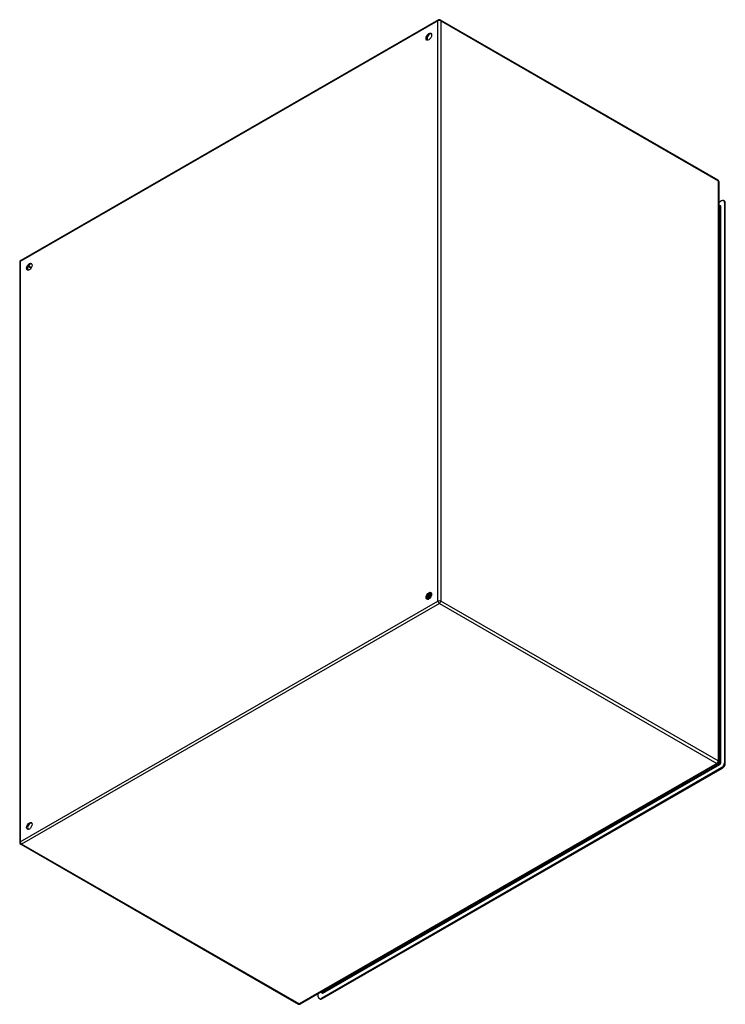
# Model space of a CAD drawing. Header units: inches. Extents: x 191.6 to 227.2, y 64.3 to 114.
import ezdxf

# ---------------------------------------------------------------- set-up
doc = ezdxf.new("R2010")
doc.units = ezdxf.units.IN
doc.header["$MEASUREMENT"] = 0
doc.layers.add('Visible Edges(ANSI)', color=7, linetype='Continuous', lineweight=25)
doc.layers.add('Visible Tangent Edges(ANSI)', color=7, linetype='Continuous', lineweight=25)

msp = doc.modelspace()

# ---------------------------------------------------------------- linework, layer by layer
at = {"layer": 'Visible Edges(ANSI)'}
for p, q in [((212.689, 113.99), (191.616, 101.855)), ((212.788, 113.99), (226.79, 105.927)), ((226.84, 105.841), (226.84, 76.571)), ((226.98, 104.87), (226.84, 104.789)), ((227.126, 104.852), (227.078, 104.879)), ((226.84, 104.628), (226.888, 104.601)), ((227.119, 104.789), (227.119, 76.516)), ((227.167, 76.488), (227.167, 104.761)), ((191.567, 101.769), (191.567, 72.499)), ((212.163, 84.934), (212.16, 84.935)), ((212.176, 84.962), (212.179, 84.961)), ((212.213, 84.947), (212.216, 84.945)), ((212.241, 85.063), (212.241, 85.063)), ((212.242, 85.046), (212.242, 85.028)), ((212.25, 84.931), (212.253, 84.93)), ((212.267, 85.071), (212.27, 85.07)), ((212.276, 85.047), (212.273, 85.048)), ((212.277, 85.026), (212.277, 85.008)), ((212.301, 85.055), (212.303, 85.053)), ((212.31, 85.067), (212.307, 85.068)), ((212.31, 85.031), (212.307, 85.032)), ((212.312, 85.006), (212.312, 84.988)), ((212.334, 85.038), (212.337, 85.037)), ((212.344, 85.015), (212.341, 85.016)), ((212.344, 85.047), (212.342, 85.048)), ((212.346, 85.009), (212.345, 85.009)), ((212.135, 84.821), (212.132, 84.823)), ((212.137, 84.807), (212.135, 84.809)), ((212.152, 84.863), (212.136, 84.854)), ((212.152, 84.828), (212.155, 84.827)), ((212.172, 84.787), (212.169, 84.789)), ((212.173, 84.802), (212.17, 84.803)), ((212.187, 84.843), (212.171, 84.834)), ((212.19, 84.809), (212.193, 84.808)), ((212.201, 84.918), (212.198, 84.92)), ((212.222, 84.823), (212.206, 84.814)), ((212.21, 84.783), (212.208, 84.784)), ((212.238, 84.903), (212.235, 84.904)), ((212.276, 84.887), (212.273, 84.888)), ((212.287, 84.916), (212.29, 84.915)), ((226.79, 76.485), (205.717, 64.35)), ((226.98, 76.275), (206.769, 64.636)), ((206.817, 64.608), (227.028, 76.247)), ((191.616, 72.413), (205.618, 64.35)), ((206.629, 64.717), (206.629, 64.876)), ((206.718, 64.599), (206.67, 64.626)), ((206.77, 64.957), (206.816, 64.93))]:
    msp.add_line(p, q, dxfattribs=at)
at = {"layer": 'Visible Edges(ANSI)', "flags": 128}
for points in [[(226.892, 104.599), (226.891, 104.599), (226.888, 104.601)], [(212.126, 84.889), (212.128, 84.89), (212.13, 84.892), (212.131, 84.893), (212.133, 84.895), (212.135, 84.896), (212.137, 84.898), (212.139, 84.9), (212.141, 84.902), (212.143, 84.903), (212.145, 84.905), (212.147, 84.907), (212.149, 84.909), (212.151, 84.911), (212.153, 84.913), (212.154, 84.915), (212.156, 84.917), (212.158, 84.919), (212.16, 84.921), (212.162, 84.924), (212.163, 84.926), (212.165, 84.928), (212.167, 84.931), (212.168, 84.933), (212.17, 84.935)], [(212.127, 84.893), (212.128, 84.894), (212.13, 84.896), (212.131, 84.897), (212.133, 84.899), (212.135, 84.9), (212.136, 84.902), (212.138, 84.903), (212.139, 84.905), (212.141, 84.907), (212.142, 84.908), (212.144, 84.91), (212.145, 84.912), (212.147, 84.914), (212.149, 84.915), (212.15, 84.917), (212.152, 84.919), (212.153, 84.921), (212.154, 84.923), (212.156, 84.924), (212.157, 84.926), (212.159, 84.928), (212.16, 84.93), (212.162, 84.932), (212.163, 84.934)], [(212.16, 84.935), (212.159, 84.934), (212.157, 84.932), (212.156, 84.93), (212.155, 84.929), (212.154, 84.927), (212.152, 84.925), (212.151, 84.924), (212.15, 84.922), (212.149, 84.92), (212.147, 84.919), (212.146, 84.917), (212.145, 84.916), (212.143, 84.914), (212.142, 84.912), (212.141, 84.911), (212.139, 84.909), (212.138, 84.908), (212.136, 84.907), (212.135, 84.905), (212.134, 84.904), (212.132, 84.902), (212.131, 84.901), (212.129, 84.9), (212.128, 84.898)], [(212.16, 84.935), (212.159, 84.936), (212.159, 84.936), (212.158, 84.937), (212.157, 84.937), (212.157, 84.937), (212.156, 84.938), (212.156, 84.938), (212.155, 84.938), (212.154, 84.939), (212.154, 84.939), (212.153, 84.939), (212.153, 84.94), (212.152, 84.94), (212.151, 84.941), (212.151, 84.941), (212.15, 84.941), (212.149, 84.942), (212.149, 84.942), (212.148, 84.942), (212.148, 84.943), (212.147, 84.943), (212.146, 84.944), (212.146, 84.944), (212.145, 84.944)], [(212.301, 84.877), (212.295, 84.88), (212.288, 84.883), (212.282, 84.886), (212.275, 84.889), (212.269, 84.892), (212.262, 84.894), (212.256, 84.897), (212.25, 84.9), (212.243, 84.903), (212.237, 84.906), (212.23, 84.909), (212.224, 84.912), (212.217, 84.914), (212.211, 84.917), (212.204, 84.92), (212.198, 84.923), (212.191, 84.926), (212.185, 84.929), (212.178, 84.932), (212.172, 84.935), (212.165, 84.937), (212.159, 84.94), (212.153, 84.943), (212.146, 84.946)], [(212.16, 84.972), (212.16, 84.971), (212.161, 84.971), (212.162, 84.971), (212.162, 84.97), (212.163, 84.97), (212.164, 84.969), (212.164, 84.969), (212.165, 84.969), (212.166, 84.968), (212.166, 84.968), (212.167, 84.967), (212.168, 84.967), (212.169, 84.967), (212.169, 84.966), (212.17, 84.966), (212.171, 84.965), (212.171, 84.965), (212.172, 84.965), (212.173, 84.964), (212.173, 84.964), (212.174, 84.963), (212.175, 84.963), (212.175, 84.963), (212.176, 84.962)], [(212.17, 84.935), (212.17, 84.935), (212.169, 84.935), (212.169, 84.935), (212.169, 84.935), (212.169, 84.935), (212.168, 84.935), (212.168, 84.935), (212.168, 84.935), (212.167, 84.935), (212.167, 84.935), (212.167, 84.935), (212.167, 84.935), (212.166, 84.935), (212.166, 84.935), (212.166, 84.935), (212.165, 84.935), (212.165, 84.935), (212.165, 84.935), (212.164, 84.934), (212.164, 84.934), (212.164, 84.934), (212.164, 84.934), (212.163, 84.934), (212.163, 84.934)], [(212.198, 84.92), (212.196, 84.92), (212.195, 84.921), (212.194, 84.922), (212.193, 84.922), (212.192, 84.923), (212.191, 84.923), (212.189, 84.924), (212.188, 84.925), (212.187, 84.925), (212.186, 84.926), (212.185, 84.927), (212.184, 84.927), (212.183, 84.928), (212.181, 84.929), (212.18, 84.929), (212.179, 84.93), (212.178, 84.931), (212.177, 84.931), (212.176, 84.932), (212.175, 84.933), (212.173, 84.933), (212.172, 84.934), (212.171, 84.935), (212.17, 84.935)], [(212.2, 85.027), (212.2, 85.025), (212.199, 85.022), (212.198, 85.019), (212.198, 85.016), (212.197, 85.014), (212.196, 85.011), (212.195, 85.008), (212.194, 85.005), (212.193, 85.003), (212.193, 85), (212.192, 84.997), (212.191, 84.994), (212.19, 84.992), (212.188, 84.989), (212.187, 84.986), (212.186, 84.983), (212.185, 84.981), (212.184, 84.978), (212.183, 84.975), (212.181, 84.973), (212.18, 84.97), (212.179, 84.967), (212.177, 84.965), (212.176, 84.962)], [(212.179, 84.961), (212.181, 84.964), (212.182, 84.967), (212.183, 84.969), (212.185, 84.972), (212.186, 84.975), (212.187, 84.978), (212.189, 84.981), (212.19, 84.984), (212.191, 84.987), (212.192, 84.99), (212.193, 84.993), (212.195, 84.996), (212.196, 84.999), (212.197, 85.002), (212.198, 85.005), (212.198, 85.008), (212.199, 85.011), (212.2, 85.014), (212.201, 85.017), (212.202, 85.02), (212.202, 85.023), (212.203, 85.026), (212.204, 85.029), (212.204, 85.032)], [(212.179, 84.961), (212.179, 84.961), (212.18, 84.961), (212.18, 84.961), (212.18, 84.961), (212.181, 84.961), (212.181, 84.961), (212.181, 84.961), (212.181, 84.961), (212.182, 84.961), (212.182, 84.961), (212.182, 84.962), (212.182, 84.962), (212.183, 84.962), (212.183, 84.962), (212.183, 84.962), (212.184, 84.962), (212.184, 84.962), (212.184, 84.962), (212.184, 84.962), (212.185, 84.962), (212.185, 84.962), (212.185, 84.962), (212.186, 84.962), (212.186, 84.962)], [(212.186, 84.962), (212.187, 84.965), (212.189, 84.968), (212.19, 84.971), (212.191, 84.974), (212.193, 84.977), (212.194, 84.98), (212.195, 84.983), (212.196, 84.986), (212.197, 84.989), (212.198, 84.992), (212.199, 84.995), (212.2, 84.998), (212.201, 85.001), (212.202, 85.004), (212.202, 85.008), (212.203, 85.011), (212.204, 85.014), (212.204, 85.017), (212.205, 85.02), (212.206, 85.023), (212.206, 85.026), (212.206, 85.029), (212.207, 85.032), (212.207, 85.035)], [(212.186, 84.962), (212.187, 84.962), (212.188, 84.961), (212.189, 84.96), (212.19, 84.96), (212.191, 84.959), (212.193, 84.958), (212.194, 84.958), (212.195, 84.957), (212.196, 84.956), (212.197, 84.956), (212.198, 84.955), (212.199, 84.954), (212.201, 84.954), (212.202, 84.953), (212.203, 84.952), (212.204, 84.952), (212.205, 84.951), (212.206, 84.95), (212.208, 84.95), (212.209, 84.949), (212.21, 84.949), (212.211, 84.948), (212.212, 84.947), (212.213, 84.947)], [(212.239, 85.062), (212.239, 85.058), (212.239, 85.053), (212.24, 85.049), (212.24, 85.044), (212.239, 85.04), (212.239, 85.035), (212.239, 85.03), (212.238, 85.025), (212.237, 85.021), (212.237, 85.016), (212.236, 85.011), (212.235, 85.006), (212.234, 85.001), (212.232, 84.996), (212.231, 84.991), (212.229, 84.986), (212.228, 84.981), (212.226, 84.976), (212.224, 84.971), (212.222, 84.966), (212.22, 84.961), (212.218, 84.956), (212.216, 84.951), (212.213, 84.947)], [(212.216, 84.945), (212.219, 84.95), (212.221, 84.955), (212.223, 84.96), (212.225, 84.965), (212.227, 84.97), (212.229, 84.975), (212.231, 84.98), (212.233, 84.985), (212.234, 84.99), (212.235, 84.996), (212.237, 85.001), (212.238, 85.006), (212.239, 85.011), (212.24, 85.016), (212.241, 85.021), (212.241, 85.026), (212.242, 85.031), (212.242, 85.035), (212.242, 85.04), (212.242, 85.045), (212.242, 85.05), (212.242, 85.054), (212.242, 85.059), (212.241, 85.063)], [(212.216, 84.945), (212.217, 84.945), (212.217, 84.945), (212.217, 84.945), (212.217, 84.946), (212.218, 84.946), (212.218, 84.946), (212.218, 84.946), (212.218, 84.946), (212.219, 84.946), (212.219, 84.946), (212.219, 84.946), (212.219, 84.946), (212.22, 84.946), (212.22, 84.946), (212.22, 84.946), (212.22, 84.946), (212.221, 84.946), (212.221, 84.946), (212.221, 84.946), (212.222, 84.946), (212.222, 84.946), (212.222, 84.946), (212.222, 84.946), (212.223, 84.946)], [(212.223, 84.946), (212.224, 84.949), (212.226, 84.953), (212.227, 84.956), (212.228, 84.96), (212.23, 84.963), (212.231, 84.967), (212.232, 84.97), (212.233, 84.974), (212.234, 84.977), (212.235, 84.98), (212.236, 84.984), (212.237, 84.987), (212.238, 84.991), (212.239, 84.994), (212.239, 84.998), (212.24, 85.001), (212.241, 85.005), (212.241, 85.008), (212.241, 85.011), (212.242, 85.015), (212.242, 85.018), (212.242, 85.021), (212.242, 85.025), (212.242, 85.028)], [(212.223, 84.946), (212.224, 84.945), (212.225, 84.945), (212.226, 84.944), (212.227, 84.944), (212.228, 84.943), (212.229, 84.942), (212.231, 84.942), (212.232, 84.941), (212.233, 84.94), (212.234, 84.94), (212.235, 84.939), (212.236, 84.939), (212.238, 84.938), (212.239, 84.937), (212.24, 84.937), (212.241, 84.936), (212.242, 84.935), (212.243, 84.935), (212.244, 84.934), (212.246, 84.934), (212.247, 84.933), (212.248, 84.932), (212.249, 84.932), (212.25, 84.931)], [(212.27, 85.048), (212.269, 85.048), (212.268, 85.049), (212.267, 85.05), (212.265, 85.05), (212.264, 85.051), (212.263, 85.051), (212.262, 85.052), (212.261, 85.053), (212.259, 85.053), (212.258, 85.054), (212.257, 85.055), (212.256, 85.055), (212.255, 85.056), (212.253, 85.056), (212.252, 85.057), (212.251, 85.058), (212.25, 85.058), (212.249, 85.059), (212.247, 85.059), (212.246, 85.06), (212.245, 85.061), (212.244, 85.061), (212.243, 85.062), (212.241, 85.062)], [(212.273, 85.048), (212.272, 85.048), (212.27, 85.048), (212.269, 85.048), (212.268, 85.047), (212.267, 85.047), (212.265, 85.047), (212.264, 85.047), (212.263, 85.047), (212.262, 85.046), (212.26, 85.046), (212.259, 85.046), (212.258, 85.046), (212.256, 85.045), (212.255, 85.045), (212.254, 85.045), (212.253, 85.045), (212.251, 85.045), (212.25, 85.044), (212.249, 85.044), (212.247, 85.044), (212.246, 85.044), (212.245, 85.043), (212.244, 85.043), (212.242, 85.043)], [(212.247, 85.068), (212.248, 85.068), (212.249, 85.068), (212.25, 85.068), (212.251, 85.069), (212.251, 85.069), (212.252, 85.069), (212.253, 85.069), (212.254, 85.069), (212.255, 85.069), (212.256, 85.069), (212.256, 85.07), (212.257, 85.07), (212.258, 85.07), (212.259, 85.07), (212.26, 85.07), (212.261, 85.07), (212.261, 85.07), (212.262, 85.07), (212.263, 85.071), (212.264, 85.071), (212.265, 85.071), (212.266, 85.071), (212.266, 85.071), (212.267, 85.071)], [(212.273, 85.048), (212.273, 85.044), (212.274, 85.04), (212.274, 85.035), (212.274, 85.03), (212.274, 85.026), (212.274, 85.021), (212.274, 85.016), (212.274, 85.011), (212.273, 85.007), (212.272, 85.002), (212.272, 84.997), (212.271, 84.992), (212.27, 84.987), (212.269, 84.982), (212.267, 84.976), (212.266, 84.971), (212.264, 84.966), (212.263, 84.961), (212.261, 84.956), (212.259, 84.951), (212.257, 84.946), (212.255, 84.941), (212.253, 84.936), (212.25, 84.931)], [(212.253, 84.93), (212.256, 84.935), (212.258, 84.94), (212.26, 84.945), (212.262, 84.95), (212.264, 84.955), (212.266, 84.96), (212.267, 84.965), (212.269, 84.97), (212.27, 84.975), (212.271, 84.98), (212.273, 84.985), (212.274, 84.99), (212.275, 84.995), (212.275, 85), (212.276, 85.005), (212.276, 85.01), (212.277, 85.015), (212.277, 85.02), (212.277, 85.025), (212.277, 85.029), (212.277, 85.034), (212.277, 85.038), (212.276, 85.043), (212.276, 85.047)], [(212.253, 84.93), (212.254, 84.93), (212.254, 84.93), (212.254, 84.93), (212.254, 84.93), (212.255, 84.93), (212.255, 84.93), (212.255, 84.93), (212.255, 84.93), (212.256, 84.93), (212.256, 84.93), (212.256, 84.93), (212.256, 84.93), (212.257, 84.93), (212.257, 84.93), (212.257, 84.93), (212.257, 84.93), (212.257, 84.93), (212.258, 84.93), (212.258, 84.93), (212.258, 84.93), (212.258, 84.93), (212.259, 84.93), (212.259, 84.93), (212.259, 84.93)], [(212.259, 84.93), (212.261, 84.933), (212.262, 84.936), (212.263, 84.94), (212.264, 84.943), (212.266, 84.946), (212.267, 84.95), (212.268, 84.953), (212.269, 84.956), (212.27, 84.96), (212.271, 84.963), (212.272, 84.966), (212.273, 84.969), (212.273, 84.973), (212.274, 84.976), (212.275, 84.979), (212.275, 84.983), (212.276, 84.986), (212.276, 84.989), (212.276, 84.992), (212.277, 84.995), (212.277, 84.998), (212.277, 85.002), (212.277, 85.005), (212.277, 85.008)], [(212.259, 84.93), (212.26, 84.929), (212.261, 84.929), (212.263, 84.928), (212.264, 84.928), (212.265, 84.927), (212.266, 84.926), (212.267, 84.926), (212.268, 84.925), (212.27, 84.925), (212.271, 84.924), (212.272, 84.923), (212.273, 84.923), (212.274, 84.922), (212.276, 84.922), (212.277, 84.921), (212.278, 84.92), (212.279, 84.92), (212.28, 84.919), (212.281, 84.919), (212.283, 84.918), (212.284, 84.918), (212.285, 84.917), (212.286, 84.916), (212.287, 84.916)], [(212.264, 85.078), (212.264, 85.078), (212.265, 85.077), (212.265, 85.077), (212.265, 85.077), (212.265, 85.077), (212.265, 85.076), (212.265, 85.076), (212.265, 85.076), (212.265, 85.076), (212.266, 85.075), (212.266, 85.075), (212.266, 85.075), (212.266, 85.074), (212.266, 85.074), (212.266, 85.074), (212.266, 85.074), (212.266, 85.073), (212.267, 85.073), (212.267, 85.073), (212.267, 85.072), (212.267, 85.072), (212.267, 85.072), (212.267, 85.072), (212.267, 85.071)], [(212.27, 85.07), (212.27, 85.07), (212.27, 85.071), (212.269, 85.071), (212.269, 85.072), (212.269, 85.072), (212.269, 85.072), (212.269, 85.073), (212.269, 85.073), (212.269, 85.073), (212.268, 85.074), (212.268, 85.074), (212.268, 85.074), (212.268, 85.075), (212.268, 85.075), (212.268, 85.076), (212.267, 85.076), (212.267, 85.076), (212.267, 85.077), (212.267, 85.077), (212.267, 85.077), (212.267, 85.078), (212.266, 85.078), (212.266, 85.078), (212.266, 85.079)], [(212.27, 85.07), (212.27, 85.069), (212.27, 85.068), (212.27, 85.067), (212.27, 85.067), (212.27, 85.066), (212.27, 85.065), (212.27, 85.064), (212.27, 85.063), (212.27, 85.062), (212.27, 85.061), (212.27, 85.06), (212.27, 85.06), (212.27, 85.059), (212.27, 85.058), (212.27, 85.057), (212.27, 85.056), (212.27, 85.055), (212.27, 85.054), (212.27, 85.054), (212.27, 85.053), (212.27, 85.052), (212.27, 85.051), (212.27, 85.05), (212.269, 85.049)], [(212.269, 85.049), (212.271, 85.049), (212.272, 85.05), (212.273, 85.05), (212.275, 85.05), (212.276, 85.05), (212.277, 85.05), (212.279, 85.051), (212.28, 85.051), (212.281, 85.051), (212.282, 85.051), (212.284, 85.052), (212.285, 85.052), (212.286, 85.052), (212.288, 85.052), (212.289, 85.053), (212.29, 85.053), (212.292, 85.053), (212.293, 85.053), (212.294, 85.053), (212.295, 85.054), (212.297, 85.054), (212.298, 85.054), (212.299, 85.054), (212.301, 85.055)], [(212.302, 85.031), (212.301, 85.032), (212.3, 85.032), (212.299, 85.033), (212.298, 85.034), (212.297, 85.034), (212.296, 85.035), (212.295, 85.035), (212.293, 85.036), (212.292, 85.036), (212.291, 85.037), (212.29, 85.037), (212.289, 85.038), (212.288, 85.039), (212.287, 85.039), (212.286, 85.04), (212.285, 85.04), (212.284, 85.041), (212.283, 85.041), (212.281, 85.042), (212.28, 85.043), (212.279, 85.043), (212.278, 85.044), (212.277, 85.044), (212.276, 85.045)], [(212.307, 85.032), (212.306, 85.032), (212.305, 85.032), (212.303, 85.032), (212.302, 85.031), (212.301, 85.031), (212.3, 85.031), (212.298, 85.031), (212.297, 85.03), (212.296, 85.03), (212.295, 85.03), (212.293, 85.03), (212.292, 85.029), (212.291, 85.029), (212.29, 85.029), (212.288, 85.029), (212.287, 85.028), (212.286, 85.028), (212.285, 85.028), (212.283, 85.028), (212.282, 85.028), (212.281, 85.027), (212.28, 85.027), (212.278, 85.027), (212.277, 85.027)], [(212.278, 85.084), (212.279, 85.083), (212.281, 85.082), (212.282, 85.081), (212.283, 85.08), (212.284, 85.079), (212.285, 85.078), (212.286, 85.077), (212.287, 85.076), (212.288, 85.075), (212.289, 85.074), (212.29, 85.073), (212.291, 85.071), (212.292, 85.07), (212.293, 85.069), (212.294, 85.068), (212.295, 85.066), (212.295, 85.065), (212.296, 85.064), (212.297, 85.062), (212.298, 85.061), (212.299, 85.059), (212.299, 85.058), (212.3, 85.056), (212.301, 85.055)], [(212.303, 85.053), (212.303, 85.055), (212.302, 85.057), (212.301, 85.058), (212.3, 85.06), (212.299, 85.061), (212.299, 85.063), (212.298, 85.064), (212.297, 85.066), (212.296, 85.067), (212.295, 85.069), (212.294, 85.07), (212.293, 85.071), (212.292, 85.072), (212.291, 85.074), (212.29, 85.075), (212.288, 85.076), (212.287, 85.077), (212.286, 85.078), (212.285, 85.08), (212.284, 85.081), (212.283, 85.082), (212.281, 85.083), (212.28, 85.083), (212.279, 85.084)], [(212.307, 85.032), (212.308, 85.028), (212.308, 85.024), (212.309, 85.019), (212.309, 85.015), (212.309, 85.01), (212.309, 85.005), (212.309, 85.001), (212.309, 84.996), (212.308, 84.991), (212.308, 84.986), (212.307, 84.981), (212.306, 84.976), (212.305, 84.971), (212.304, 84.966), (212.303, 84.961), (212.302, 84.956), (212.301, 84.951), (212.299, 84.946), (212.297, 84.941), (212.296, 84.936), (212.294, 84.931), (212.292, 84.926), (212.29, 84.921), (212.287, 84.916)], [(212.29, 85.075), (212.292, 85.074), (212.294, 85.074), (212.297, 85.073), (212.299, 85.072), (212.301, 85.071), (212.304, 85.07), (212.306, 85.069), (212.308, 85.068), (212.31, 85.067), (212.312, 85.065), (212.314, 85.064), (212.316, 85.062), (212.318, 85.061), (212.319, 85.059), (212.321, 85.057), (212.323, 85.055), (212.324, 85.053), (212.326, 85.051), (212.327, 85.049), (212.329, 85.047), (212.33, 85.045), (212.332, 85.043), (212.333, 85.04), (212.334, 85.038)], [(212.29, 84.915), (212.292, 84.919), (212.295, 84.924), (212.297, 84.93), (212.298, 84.935), (212.3, 84.94), (212.302, 84.945), (212.303, 84.95), (212.305, 84.955), (212.306, 84.96), (212.307, 84.965), (212.308, 84.97), (212.309, 84.975), (212.31, 84.98), (212.311, 84.985), (212.311, 84.99), (212.312, 84.995), (212.312, 84.999), (212.312, 85.004), (212.312, 85.009), (212.312, 85.013), (212.312, 85.018), (212.311, 85.022), (212.311, 85.027), (212.31, 85.031)], [(212.296, 84.914), (212.297, 84.917), (212.298, 84.92), (212.299, 84.923), (212.301, 84.926), (212.302, 84.93), (212.303, 84.933), (212.304, 84.936), (212.305, 84.939), (212.305, 84.942), (212.306, 84.945), (212.307, 84.948), (212.308, 84.951), (212.308, 84.955), (212.309, 84.958), (212.31, 84.961), (212.31, 84.964), (212.311, 84.967), (212.311, 84.97), (212.311, 84.973), (212.312, 84.976), (212.312, 84.979), (212.312, 84.982), (212.312, 84.985), (212.312, 84.988)], [(212.303, 85.053), (212.303, 85.052), (212.303, 85.052), (212.303, 85.051), (212.303, 85.05), (212.303, 85.049), (212.303, 85.048), (212.303, 85.047), (212.303, 85.046), (212.303, 85.045), (212.303, 85.044), (212.303, 85.044), (212.303, 85.043), (212.303, 85.042), (212.303, 85.041), (212.303, 85.04), (212.303, 85.039), (212.303, 85.038), (212.303, 85.037), (212.303, 85.036), (212.303, 85.036), (212.303, 85.035), (212.303, 85.034), (212.303, 85.033), (212.303, 85.032)], [(212.303, 85.032), (212.304, 85.032), (212.306, 85.032), (212.307, 85.033), (212.308, 85.033), (212.309, 85.033), (212.311, 85.033), (212.312, 85.034), (212.313, 85.034), (212.315, 85.034), (212.316, 85.034), (212.317, 85.035), (212.319, 85.035), (212.32, 85.035), (212.321, 85.035), (212.322, 85.036), (212.324, 85.036), (212.325, 85.036), (212.326, 85.036), (212.328, 85.037), (212.329, 85.037), (212.33, 85.037), (212.331, 85.037), (212.333, 85.038), (212.334, 85.038)], [(212.337, 85.037), (212.336, 85.038), (212.335, 85.04), (212.334, 85.041), (212.333, 85.043), (212.332, 85.044), (212.331, 85.046), (212.33, 85.047), (212.329, 85.049), (212.328, 85.05), (212.327, 85.051), (212.326, 85.053), (212.325, 85.054), (212.324, 85.055), (212.323, 85.057), (212.322, 85.058), (212.32, 85.059), (212.319, 85.06), (212.318, 85.061), (212.317, 85.062), (212.315, 85.063), (212.314, 85.064), (212.313, 85.065), (212.311, 85.066), (212.31, 85.067)], [(212.334, 85.015), (212.333, 85.015), (212.332, 85.016), (212.331, 85.016), (212.33, 85.017), (212.329, 85.017), (212.328, 85.018), (212.327, 85.018), (212.326, 85.019), (212.325, 85.019), (212.324, 85.02), (212.323, 85.02), (212.322, 85.021), (212.321, 85.021), (212.32, 85.022), (212.319, 85.022), (212.318, 85.023), (212.317, 85.023), (212.316, 85.024), (212.315, 85.024), (212.314, 85.025), (212.313, 85.025), (212.312, 85.026), (212.311, 85.026), (212.31, 85.027)], [(212.341, 85.016), (212.34, 85.016), (212.339, 85.016), (212.337, 85.015), (212.336, 85.015), (212.335, 85.015), (212.334, 85.015), (212.333, 85.014), (212.331, 85.014), (212.33, 85.014), (212.329, 85.014), (212.328, 85.013), (212.327, 85.013), (212.325, 85.013), (212.324, 85.013), (212.323, 85.012), (212.322, 85.012), (212.32, 85.012), (212.319, 85.012), (212.318, 85.011), (212.317, 85.011), (212.316, 85.011), (212.314, 85.011), (212.313, 85.01), (212.312, 85.01)], [(212.324, 85.055), (212.325, 85.055), (212.326, 85.054), (212.327, 85.054), (212.328, 85.054), (212.329, 85.054), (212.33, 85.053), (212.331, 85.053), (212.332, 85.053), (212.332, 85.053), (212.333, 85.052), (212.334, 85.052), (212.335, 85.052), (212.336, 85.051), (212.337, 85.051), (212.337, 85.05), (212.338, 85.05), (212.339, 85.05), (212.34, 85.049), (212.341, 85.049), (212.341, 85.048), (212.342, 85.048), (212.343, 85.048), (212.344, 85.047), (212.344, 85.047)], [(212.337, 85.037), (212.337, 85.036), (212.337, 85.035), (212.337, 85.034), (212.337, 85.033), (212.337, 85.032), (212.337, 85.031), (212.337, 85.03), (212.337, 85.029), (212.337, 85.029), (212.337, 85.028), (212.336, 85.027), (212.336, 85.026), (212.336, 85.025), (212.336, 85.024), (212.336, 85.023), (212.336, 85.022), (212.336, 85.021), (212.336, 85.021), (212.336, 85.02), (212.336, 85.019), (212.336, 85.018), (212.336, 85.017), (212.336, 85.016), (212.336, 85.015)], [(212.341, 85.016), (212.341, 85.015), (212.342, 85.014), (212.342, 85.013), (212.342, 85.012), (212.342, 85.011), (212.342, 85.01), (212.342, 85.009), (212.343, 85.008), (212.343, 85.007), (212.343, 85.006), (212.343, 85.005), (212.343, 85.004), (212.343, 85.003), (212.343, 85.002), (212.343, 85), (212.344, 84.999), (212.344, 84.998), (212.344, 84.997), (212.344, 84.996), (212.344, 84.995), (212.344, 84.994), (212.344, 84.993), (212.344, 84.992), (212.344, 84.991)], [(212.342, 85.016), (212.342, 85.016), (212.342, 85.016), (212.343, 85.016), (212.343, 85.016), (212.343, 85.016), (212.343, 85.016), (212.343, 85.016), (212.343, 85.016), (212.344, 85.016), (212.344, 85.016), (212.344, 85.016), (212.344, 85.016), (212.344, 85.016), (212.344, 85.016), (212.345, 85.016), (212.345, 85.016), (212.345, 85.016), (212.345, 85.016), (212.345, 85.016), (212.346, 85.016), (212.346, 85.016), (212.346, 85.017), (212.346, 85.017), (212.346, 85.017)], [(212.346, 85.005), (212.346, 85.005), (212.345, 85.006), (212.345, 85.006), (212.345, 85.007), (212.345, 85.007), (212.345, 85.007), (212.345, 85.008), (212.345, 85.008), (212.345, 85.009), (212.345, 85.009), (212.345, 85.009), (212.345, 85.01), (212.345, 85.01), (212.345, 85.011), (212.345, 85.011), (212.345, 85.012), (212.344, 85.012), (212.344, 85.012), (212.344, 85.013), (212.344, 85.013), (212.344, 85.014), (212.344, 85.014), (212.344, 85.014), (212.344, 85.015)], [(212.198, 84.92), (212.195, 84.915), (212.192, 84.911), (212.189, 84.907), (212.186, 84.903), (212.183, 84.9), (212.18, 84.896), (212.177, 84.892), (212.173, 84.889), (212.17, 84.885), (212.167, 84.882), (212.163, 84.879), (212.16, 84.876), (212.157, 84.873), (212.153, 84.87), (212.15, 84.867), (212.147, 84.865), (212.143, 84.862), (212.14, 84.86), (212.136, 84.858), (212.133, 84.856), (212.129, 84.854), (212.126, 84.852), (212.123, 84.85), (212.119, 84.849)], [(212.119, 84.846), (212.122, 84.847), (212.126, 84.849), (212.13, 84.851), (212.133, 84.853), (212.137, 84.855), (212.14, 84.857), (212.144, 84.859), (212.147, 84.862), (212.151, 84.864), (212.155, 84.867), (212.158, 84.87), (212.162, 84.873), (212.165, 84.876), (212.169, 84.879), (212.172, 84.883), (212.175, 84.886), (212.179, 84.89), (212.182, 84.894), (212.185, 84.898), (212.188, 84.902), (212.192, 84.906), (212.195, 84.91), (212.198, 84.914), (212.201, 84.918)], [(212.132, 84.823), (212.132, 84.823), (212.131, 84.823), (212.13, 84.823), (212.13, 84.823), (212.129, 84.823), (212.129, 84.823), (212.128, 84.823), (212.128, 84.822), (212.127, 84.822), (212.127, 84.822), (212.126, 84.822), (212.125, 84.822), (212.125, 84.822), (212.124, 84.822), (212.124, 84.822), (212.123, 84.822), (212.123, 84.822), (212.122, 84.822), (212.122, 84.822), (212.121, 84.822), (212.121, 84.823), (212.12, 84.823), (212.12, 84.823), (212.119, 84.823)], [(212.119, 84.821), (212.12, 84.821), (212.12, 84.821), (212.121, 84.821), (212.122, 84.821), (212.122, 84.821), (212.123, 84.821), (212.124, 84.821), (212.124, 84.821), (212.125, 84.821), (212.126, 84.821), (212.126, 84.821), (212.127, 84.821), (212.128, 84.821), (212.128, 84.821), (212.129, 84.821), (212.13, 84.821), (212.13, 84.821), (212.131, 84.821), (212.132, 84.821), (212.132, 84.821), (212.133, 84.821), (212.134, 84.821), (212.135, 84.821), (212.135, 84.821)], [(212.17, 84.803), (212.168, 84.803), (212.165, 84.803), (212.163, 84.802), (212.16, 84.802), (212.158, 84.802), (212.155, 84.803), (212.153, 84.803), (212.151, 84.803), (212.148, 84.803), (212.146, 84.804), (212.144, 84.805), (212.142, 84.805), (212.14, 84.806), (212.138, 84.807), (212.136, 84.808), (212.134, 84.809), (212.132, 84.81), (212.13, 84.812), (212.128, 84.813), (212.127, 84.814), (212.125, 84.816), (212.123, 84.818), (212.122, 84.819), (212.12, 84.821)], [(212.132, 84.823), (212.132, 84.824), (212.131, 84.825), (212.131, 84.826), (212.13, 84.827), (212.13, 84.828), (212.13, 84.829), (212.129, 84.83), (212.129, 84.831), (212.128, 84.832), (212.128, 84.833), (212.127, 84.834), (212.127, 84.835), (212.127, 84.836), (212.126, 84.837), (212.126, 84.838), (212.125, 84.839), (212.125, 84.84), (212.124, 84.841), (212.124, 84.842), (212.124, 84.843), (212.123, 84.844), (212.123, 84.845), (212.122, 84.846), (212.122, 84.847)], [(212.148, 84.839), (212.147, 84.839), (212.146, 84.84), (212.145, 84.84), (212.144, 84.841), (212.143, 84.841), (212.142, 84.842), (212.142, 84.842), (212.141, 84.842), (212.14, 84.843), (212.139, 84.843), (212.138, 84.844), (212.137, 84.844), (212.137, 84.845), (212.136, 84.845), (212.135, 84.846), (212.134, 84.846), (212.133, 84.846), (212.132, 84.847), (212.131, 84.847), (212.131, 84.848), (212.13, 84.848), (212.129, 84.849), (212.128, 84.849), (212.127, 84.85)], [(212.152, 84.83), (212.151, 84.829), (212.15, 84.829), (212.15, 84.829), (212.149, 84.828), (212.148, 84.828), (212.147, 84.828), (212.147, 84.827), (212.146, 84.827), (212.145, 84.827), (212.145, 84.826), (212.144, 84.826), (212.143, 84.826), (212.143, 84.825), (212.142, 84.825), (212.141, 84.824), (212.141, 84.824), (212.14, 84.824), (212.139, 84.823), (212.139, 84.823), (212.138, 84.823), (212.137, 84.822), (212.137, 84.822), (212.136, 84.822), (212.135, 84.821)], [(212.137, 84.807), (212.139, 84.806), (212.14, 84.806), (212.141, 84.805), (212.143, 84.804), (212.144, 84.804), (212.145, 84.803), (212.147, 84.803), (212.148, 84.803), (212.15, 84.802), (212.151, 84.802), (212.152, 84.802), (212.154, 84.801), (212.155, 84.801), (212.157, 84.801), (212.159, 84.801), (212.16, 84.801), (212.162, 84.801), (212.163, 84.801), (212.165, 84.801), (212.167, 84.801), (212.168, 84.801), (212.17, 84.801), (212.172, 84.801), (212.173, 84.802)], [(212.14, 84.857), (212.14, 84.855), (212.141, 84.854), (212.141, 84.853), (212.142, 84.852), (212.142, 84.851), (212.143, 84.849), (212.143, 84.848), (212.144, 84.847), (212.145, 84.846), (212.145, 84.845), (212.146, 84.843), (212.146, 84.842), (212.147, 84.841), (212.147, 84.84), (212.148, 84.839), (212.148, 84.838), (212.149, 84.836), (212.149, 84.835), (212.15, 84.834), (212.15, 84.833), (212.151, 84.832), (212.151, 84.83), (212.152, 84.829), (212.152, 84.828)], [(212.152, 84.864), (212.154, 84.865), (212.157, 84.867), (212.159, 84.868), (212.162, 84.87), (212.164, 84.872), (212.167, 84.873), (212.169, 84.875), (212.171, 84.877), (212.174, 84.88), (212.176, 84.882), (212.179, 84.884), (212.181, 84.886), (212.183, 84.889), (212.186, 84.891), (212.188, 84.894), (212.19, 84.896), (212.192, 84.899), (212.195, 84.901), (212.197, 84.904), (212.199, 84.907), (212.201, 84.91), (212.203, 84.913), (212.205, 84.916), (212.207, 84.919)], [(212.235, 84.904), (212.232, 84.899), (212.229, 84.895), (212.226, 84.891), (212.223, 84.886), (212.22, 84.882), (212.216, 84.878), (212.213, 84.874), (212.21, 84.87), (212.206, 84.867), (212.203, 84.863), (212.199, 84.86), (212.196, 84.856), (212.192, 84.853), (212.189, 84.85), (212.185, 84.847), (212.181, 84.845), (212.178, 84.842), (212.174, 84.839), (212.17, 84.837), (212.167, 84.835), (212.163, 84.833), (212.159, 84.831), (212.156, 84.83), (212.152, 84.828)], [(212.155, 84.827), (212.159, 84.828), (212.163, 84.83), (212.166, 84.832), (212.17, 84.834), (212.173, 84.836), (212.177, 84.838), (212.181, 84.841), (212.184, 84.843), (212.188, 84.846), (212.192, 84.849), (212.195, 84.852), (212.199, 84.855), (212.202, 84.858), (212.206, 84.862), (212.209, 84.865), (212.213, 84.869), (212.216, 84.873), (212.219, 84.877), (212.223, 84.881), (212.226, 84.885), (212.229, 84.889), (212.232, 84.894), (212.235, 84.898), (212.238, 84.903)], [(212.208, 84.784), (212.205, 84.783), (212.203, 84.783), (212.2, 84.783), (212.197, 84.782), (212.195, 84.782), (212.192, 84.782), (212.19, 84.782), (212.187, 84.783), (212.185, 84.783), (212.182, 84.784), (212.18, 84.784), (212.178, 84.785), (212.176, 84.786), (212.174, 84.786), (212.171, 84.787), (212.169, 84.789), (212.167, 84.79), (212.165, 84.791), (212.164, 84.793), (212.162, 84.794), (212.16, 84.796), (212.158, 84.797), (212.157, 84.799), (212.155, 84.801)], [(212.17, 84.803), (212.17, 84.804), (212.169, 84.805), (212.169, 84.806), (212.168, 84.807), (212.168, 84.809), (212.167, 84.81), (212.167, 84.811), (212.166, 84.812), (212.166, 84.813), (212.166, 84.814), (212.165, 84.815), (212.165, 84.816), (212.164, 84.817), (212.164, 84.818), (212.163, 84.819), (212.163, 84.82), (212.162, 84.821), (212.162, 84.822), (212.161, 84.823), (212.161, 84.824), (212.161, 84.825), (212.16, 84.826), (212.16, 84.827), (212.159, 84.828)], [(212.186, 84.819), (212.185, 84.819), (212.184, 84.82), (212.183, 84.82), (212.182, 84.821), (212.182, 84.821), (212.181, 84.822), (212.18, 84.822), (212.179, 84.822), (212.178, 84.823), (212.177, 84.823), (212.176, 84.824), (212.175, 84.824), (212.174, 84.825), (212.173, 84.825), (212.172, 84.826), (212.171, 84.826), (212.17, 84.827), (212.169, 84.827), (212.168, 84.828), (212.167, 84.828), (212.167, 84.829), (212.166, 84.829), (212.165, 84.83), (212.164, 84.83)], [(212.172, 84.787), (212.173, 84.786), (212.175, 84.786), (212.176, 84.785), (212.177, 84.785), (212.178, 84.784), (212.18, 84.783), (212.181, 84.783), (212.182, 84.783), (212.184, 84.782), (212.185, 84.782), (212.187, 84.782), (212.188, 84.781), (212.19, 84.781), (212.191, 84.781), (212.192, 84.781), (212.194, 84.781), (212.195, 84.781), (212.197, 84.781), (212.199, 84.781), (212.2, 84.781), (212.202, 84.781), (212.203, 84.781), (212.205, 84.781), (212.206, 84.781)], [(212.19, 84.811), (212.189, 84.81), (212.189, 84.81), (212.188, 84.809), (212.187, 84.809), (212.186, 84.809), (212.186, 84.808), (212.185, 84.808), (212.184, 84.808), (212.184, 84.807), (212.183, 84.807), (212.182, 84.806), (212.182, 84.806), (212.181, 84.806), (212.18, 84.805), (212.18, 84.805), (212.179, 84.805), (212.178, 84.804), (212.177, 84.804), (212.177, 84.804), (212.176, 84.803), (212.175, 84.803), (212.175, 84.802), (212.174, 84.802), (212.173, 84.802)], [(212.177, 84.838), (212.178, 84.837), (212.179, 84.836), (212.179, 84.834), (212.18, 84.833), (212.18, 84.832), (212.181, 84.831), (212.181, 84.83), (212.182, 84.828), (212.182, 84.827), (212.183, 84.826), (212.183, 84.825), (212.184, 84.824), (212.184, 84.823), (212.185, 84.821), (212.186, 84.82), (212.186, 84.819), (212.187, 84.818), (212.187, 84.817), (212.188, 84.815), (212.188, 84.814), (212.189, 84.813), (212.189, 84.812), (212.19, 84.811), (212.19, 84.809)], [(212.187, 84.843), (212.189, 84.845), (212.192, 84.847), (212.194, 84.848), (212.197, 84.85), (212.2, 84.852), (212.202, 84.854), (212.205, 84.856), (212.207, 84.858), (212.21, 84.86), (212.212, 84.863), (212.215, 84.865), (212.217, 84.868), (212.22, 84.87), (212.222, 84.873), (212.224, 84.875), (212.227, 84.878), (212.229, 84.881), (212.231, 84.884), (212.234, 84.887), (212.236, 84.89), (212.238, 84.893), (212.24, 84.896), (212.242, 84.899), (212.244, 84.902)], [(212.273, 84.888), (212.27, 84.884), (212.267, 84.879), (212.264, 84.875), (212.261, 84.87), (212.258, 84.866), (212.254, 84.862), (212.251, 84.858), (212.248, 84.854), (212.244, 84.85), (212.241, 84.846), (212.237, 84.843), (212.234, 84.839), (212.23, 84.836), (212.227, 84.833), (212.223, 84.83), (212.22, 84.827), (212.216, 84.824), (212.212, 84.822), (212.209, 84.819), (212.205, 84.817), (212.201, 84.815), (212.198, 84.813), (212.194, 84.811), (212.19, 84.809)], [(212.195, 84.776), (212.195, 84.776), (212.194, 84.776), (212.194, 84.776), (212.194, 84.776), (212.194, 84.777), (212.194, 84.777), (212.193, 84.777), (212.193, 84.777), (212.193, 84.778), (212.193, 84.778), (212.193, 84.778), (212.192, 84.778), (212.192, 84.778), (212.192, 84.779), (212.192, 84.779), (212.192, 84.779), (212.191, 84.779), (212.191, 84.78), (212.191, 84.78), (212.191, 84.78), (212.191, 84.78), (212.19, 84.781), (212.19, 84.781), (212.19, 84.781)], [(212.193, 84.808), (212.197, 84.81), (212.201, 84.811), (212.204, 84.813), (212.208, 84.816), (212.212, 84.818), (212.215, 84.82), (212.219, 84.823), (212.223, 84.826), (212.226, 84.829), (212.23, 84.832), (212.233, 84.835), (212.237, 84.838), (212.24, 84.842), (212.244, 84.845), (212.247, 84.849), (212.251, 84.853), (212.254, 84.857), (212.257, 84.861), (212.261, 84.865), (212.264, 84.869), (212.267, 84.873), (212.27, 84.878), (212.273, 84.882), (212.276, 84.887)], [(212.208, 84.784), (212.208, 84.785), (212.207, 84.786), (212.207, 84.787), (212.206, 84.788), (212.206, 84.789), (212.205, 84.79), (212.205, 84.791), (212.204, 84.792), (212.204, 84.793), (212.203, 84.794), (212.203, 84.796), (212.202, 84.797), (212.202, 84.798), (212.201, 84.799), (212.201, 84.8), (212.2, 84.801), (212.2, 84.802), (212.199, 84.803), (212.199, 84.804), (212.198, 84.805), (212.198, 84.806), (212.197, 84.807), (212.197, 84.808), (212.196, 84.809)], [(212.225, 84.798), (212.224, 84.799), (212.223, 84.799), (212.222, 84.8), (212.221, 84.8), (212.22, 84.801), (212.219, 84.802), (212.218, 84.802), (212.217, 84.803), (212.216, 84.803), (212.215, 84.804), (212.214, 84.804), (212.213, 84.805), (212.212, 84.805), (212.211, 84.806), (212.21, 84.806), (212.209, 84.807), (212.208, 84.807), (212.206, 84.808), (212.205, 84.809), (212.204, 84.809), (212.203, 84.81), (212.202, 84.81), (212.201, 84.811), (212.2, 84.811)], [(212.207, 84.919), (212.207, 84.919), (212.207, 84.919), (212.206, 84.919), (212.206, 84.919), (212.206, 84.919), (212.206, 84.919), (212.205, 84.919), (212.205, 84.919), (212.205, 84.919), (212.205, 84.919), (212.204, 84.919), (212.204, 84.919), (212.204, 84.919), (212.203, 84.919), (212.203, 84.919), (212.203, 84.919), (212.203, 84.919), (212.202, 84.919), (212.202, 84.918), (212.202, 84.918), (212.201, 84.918), (212.201, 84.918), (212.201, 84.918), (212.201, 84.918)], [(212.235, 84.904), (212.234, 84.904), (212.233, 84.905), (212.232, 84.906), (212.23, 84.906), (212.229, 84.907), (212.228, 84.908), (212.227, 84.908), (212.226, 84.909), (212.225, 84.909), (212.223, 84.91), (212.222, 84.911), (212.221, 84.911), (212.22, 84.912), (212.219, 84.912), (212.218, 84.913), (212.216, 84.914), (212.215, 84.914), (212.214, 84.915), (212.213, 84.916), (212.212, 84.916), (212.211, 84.917), (212.21, 84.918), (212.208, 84.918), (212.207, 84.919)], [(212.215, 84.82), (212.216, 84.819), (212.216, 84.818), (212.217, 84.816), (212.217, 84.815), (212.217, 84.814), (212.218, 84.813), (212.218, 84.812), (212.219, 84.811), (212.219, 84.81), (212.22, 84.809), (212.22, 84.808), (212.221, 84.807), (212.221, 84.806), (212.222, 84.805), (212.222, 84.804), (212.223, 84.803), (212.223, 84.802), (212.224, 84.801), (212.224, 84.8), (212.225, 84.799), (212.225, 84.798), (212.226, 84.797), (212.226, 84.796), (212.227, 84.795)], [(212.222, 84.823), (212.224, 84.825), (212.227, 84.827), (212.23, 84.828), (212.232, 84.83), (212.235, 84.832), (212.238, 84.835), (212.24, 84.837), (212.243, 84.839), (212.246, 84.841), (212.248, 84.844), (212.251, 84.846), (212.253, 84.849), (212.256, 84.852), (212.258, 84.855), (212.261, 84.857), (212.263, 84.86), (212.266, 84.863), (212.268, 84.866), (212.27, 84.869), (212.273, 84.873), (212.275, 84.876), (212.277, 84.879), (212.279, 84.883), (212.281, 84.886)], [(212.244, 84.902), (212.244, 84.902), (212.244, 84.902), (212.244, 84.902), (212.243, 84.902), (212.243, 84.902), (212.243, 84.902), (212.243, 84.902), (212.242, 84.903), (212.242, 84.903), (212.242, 84.903), (212.242, 84.903), (212.241, 84.903), (212.241, 84.903), (212.241, 84.903), (212.241, 84.903), (212.24, 84.903), (212.24, 84.903), (212.24, 84.903), (212.239, 84.903), (212.239, 84.903), (212.239, 84.903), (212.239, 84.903), (212.238, 84.903), (212.238, 84.903)], [(212.273, 84.888), (212.271, 84.889), (212.27, 84.889), (212.269, 84.89), (212.268, 84.89), (212.267, 84.891), (212.265, 84.892), (212.264, 84.892), (212.263, 84.893), (212.262, 84.893), (212.261, 84.894), (212.26, 84.895), (212.258, 84.895), (212.257, 84.896), (212.256, 84.896), (212.255, 84.897), (212.254, 84.898), (212.253, 84.898), (212.251, 84.899), (212.25, 84.899), (212.249, 84.9), (212.248, 84.901), (212.247, 84.901), (212.246, 84.902), (212.244, 84.902)], [(212.281, 84.886), (212.281, 84.886), (212.281, 84.886), (212.281, 84.886), (212.28, 84.886), (212.28, 84.886), (212.28, 84.886), (212.28, 84.886), (212.28, 84.886), (212.279, 84.886), (212.279, 84.886), (212.279, 84.886), (212.279, 84.887), (212.278, 84.887), (212.278, 84.887), (212.278, 84.887), (212.278, 84.887), (212.277, 84.887), (212.277, 84.887), (212.277, 84.887), (212.277, 84.887), (212.276, 84.887), (212.276, 84.887), (212.276, 84.887), (212.276, 84.887)], [(212.301, 84.877), (212.3, 84.877), (212.299, 84.878), (212.298, 84.878), (212.298, 84.878), (212.297, 84.879), (212.296, 84.879), (212.295, 84.879), (212.294, 84.88), (212.293, 84.88), (212.293, 84.881), (212.292, 84.881), (212.291, 84.881), (212.29, 84.882), (212.289, 84.882), (212.289, 84.883), (212.288, 84.883), (212.287, 84.883), (212.286, 84.884), (212.285, 84.884), (212.285, 84.884), (212.284, 84.885), (212.283, 84.885), (212.282, 84.886), (212.281, 84.886)], [(212.29, 84.915), (212.291, 84.915), (212.291, 84.914), (212.291, 84.914), (212.291, 84.914), (212.291, 84.914), (212.292, 84.914), (212.292, 84.914), (212.292, 84.914), (212.292, 84.914), (212.293, 84.914), (212.293, 84.914), (212.293, 84.914), (212.293, 84.914), (212.293, 84.914), (212.294, 84.914), (212.294, 84.914), (212.294, 84.914), (212.294, 84.914), (212.295, 84.914), (212.295, 84.914), (212.295, 84.914), (212.295, 84.914), (212.295, 84.914), (212.296, 84.914)], [(212.296, 84.914), (212.297, 84.914), (212.297, 84.913), (212.298, 84.913), (212.299, 84.912), (212.3, 84.912), (212.301, 84.912), (212.302, 84.911), (212.302, 84.911), (212.303, 84.91), (212.304, 84.91), (212.305, 84.909), (212.306, 84.909), (212.307, 84.909), (212.308, 84.908), (212.308, 84.908), (212.309, 84.907), (212.31, 84.907), (212.311, 84.907), (212.312, 84.906), (212.313, 84.906), (212.313, 84.905), (212.314, 84.905), (212.315, 84.905), (212.316, 84.904)], [(206.816, 64.93), (206.819, 64.928), (206.82, 64.927)]]:
    msp.add_lwpolyline(points, dxfattribs=at)
at = {"layer": 'Visible Edges(ANSI)'}
for centre, start, end in [((212.739, 113.904), 60.064, 119.936), ((226.741, 105.841), 0, 60.064), ((191.666, 101.769), 119.936, 180), ((226.741, 76.571), 299.936, 0), ((191.666, 72.499), 180, 240.064), ((205.668, 64.436), 240.064, 299.936)]:
    msp.add_arc(centre, 0.099, start, end, dxfattribs=at)
for centre in [(212.208, 113.147), (192.056, 101.542), (212.208, 84.942), (192.056, 73.337)]:
    msp.add_ellipse(centre, major_axis=(0.097, 0.169), ratio=0.578093, dxfattribs=at)
for centre, major_axis, start_param, end_param in [((212.257, 113.12), (0.097, 0.169), 0.24866, 2.892933), ((226.98, 104.709), (0.098, 0.171), 5.495853, 7.06665), ((227.028, 104.681), (0.098, 0.171), 5.495853, 6.283185), ((192.104, 101.515), (0.097, 0.169), 0.24866, 2.892933), ((212.257, 84.914), (0.097, 0.169), 0.24866, 2.892933), ((226.98, 76.436), (-0.098, -0.171), 0.783464, 2.354261), ((227.028, 76.408), (0.098, 0.171), 3.925057, 5.495853), ((192.104, 73.309), (0.097, 0.169), 0.24866, 2.892933), ((206.769, 64.797), (-0.098, -0.171), 5.495853, 7.06665), ((206.817, 64.769), (-0.098, -0.171), 0, 0.783464)]:
    msp.add_ellipse(centre, major_axis=major_axis, ratio=0.578093, start_param=start_param, end_param=end_param, dxfattribs=at)
at = {"layer": 'Visible Tangent Edges(ANSI)'}
for p, q in [((212.669, 113.945), (191.596, 101.809)), ((212.669, 84.675), (212.669, 113.945)), ((212.809, 113.945), (226.811, 105.881)), ((212.809, 113.945), (212.809, 84.675)), ((226.811, 105.881), (226.811, 76.612)), ((226.84, 104.618), (226.894, 104.586)), ((226.894, 104.612), (226.881, 104.604)), ((226.894, 104.586), (226.894, 76.51)), ((226.938, 76.51), (226.938, 104.586)), ((227.119, 104.789), (227.167, 104.761)), ((191.596, 101.809), (191.596, 72.54)), ((192.143, 101.469), (191.997, 101.553)), ((192.019, 101.591), (192.165, 101.507)), ((191.596, 72.54), (212.669, 84.675)), ((212.739, 84.554), (191.666, 72.418)), ((212.739, 84.554), (226.741, 76.49)), ((226.811, 76.612), (212.809, 84.675)), ((226.741, 76.49), (205.668, 64.355)), ((226.815, 76.506), (226.872, 76.472)), ((226.894, 76.51), (226.836, 76.544)), ((227.167, 76.488), (227.119, 76.516)), ((206.854, 64.894), (226.894, 76.434)), ((206.951, 65.001), (226.753, 76.404)), ((226.872, 76.472), (226.753, 76.404)), ((226.98, 76.275), (227.028, 76.247)), ((205.668, 64.355), (191.666, 72.418)), ((206.817, 64.608), (206.769, 64.636)), ((206.832, 64.932), (206.779, 64.962)), ((206.81, 64.934), (206.81, 64.919)), ((206.951, 65.001), (206.832, 64.932))]:
    msp.add_line(p, q, dxfattribs=at)
for centre, major_axis, ratio, start_param, end_param in [((212.739, 113.904), (-0.0494, 0.0858), 0.578093, 0, 0.787332), ((212.739, 113.904), (0.099, 0), 0.575862, 0.785398, 2.356194), ((212.739, 113.904), (0.0494, 0.0858), 0.578093, 5.495853, 6.283185), ((226.741, 105.841), (0.0494, 0.0858), 0.578093, 5.495853, 6.283185), ((226.741, 105.841), (0.099, 0), 0.575862, 0, 0.785398), ((226.872, 104.574), (0.0155, 0.0269), 0.578093, 5.495853, 6.283185), ((226.872, 104.624), (0.0155, -0.0269), 0.578093, 0.178676, 0.787332), ((226.894, 104.561), (0.0309, 0.0537), 0.578093, 5.495853, 7.06665), ((226.916, 104.599), (-0.031, 0), 0.575862, 0.785398, 2.356194), ((191.666, 101.769), (-0.0494, 0.0858), 0.578093, 0, 0.787332), ((191.666, 101.769), (-0.099, 0), 0.575862, 5.497787, 6.283185), ((212.739, 84.635), (0.099, 0), 0.575862, 0.785398, 2.356194), ((212.739, 84.635), (0.0494, -0.0858), 0.578093, 3.928925, 5.499721), ((212.739, 84.635), (0.0494, 0.0858), 0.578093, 3.925057, 5.495853), ((226.741, 76.571), (0.0494, 0.0858), 0.578093, 3.925057, 5.495853), ((226.741, 76.571), (0.0494, -0.0858), 0.578093, 5.499721, 6.283185), ((226.741, 76.571), (0.099, 0), 0.575862, 0, 0.785398), ((226.872, 76.498), (-0.0155, -0.0269), 0.578093, 0.783464, 2.354261), ((226.894, 76.485), (0.0309, 0.0537), 0.578093, 3.925057, 5.495853), ((226.916, 76.523), (0.031, 0), 0.575862, 3.926991, 5.497787), ((226.872, 76.447), (-0.0155, 0.0269), 0.578093, 3.928925, 5.499721), ((191.666, 72.499), (-0.099, 0), 0.575862, 5.497787, 6.283185), ((191.666, 72.499), (0.0494, -0.0858), 0.578093, 3.928925, 5.499721), ((191.666, 72.499), (-0.0494, -0.0858), 0.578093, 0, 0.783464), ((206.788, 64.932), (0.031, 0), 0.575862, 5.497787, 6.100442), ((206.854, 64.945), (-0.0309, -0.0537), 0.578093, 5.495853, 7.06665), ((206.832, 64.957), (-0.0155, -0.0269), 0.578093, 0, 0.783464), ((206.832, 64.906), (0.0155, -0.0269), 0.578093, 0.787332, 2.358128), ((205.668, 64.436), (-0.0494, -0.0858), 0.578093, 0, 0.783464), ((205.668, 64.436), (0.0494, -0.0858), 0.578093, 5.499721, 6.283185)]:
    msp.add_ellipse(centre, major_axis=major_axis, ratio=ratio, start_param=start_param, end_param=end_param, dxfattribs=at)

doc.saveas('drawing.dxf')
